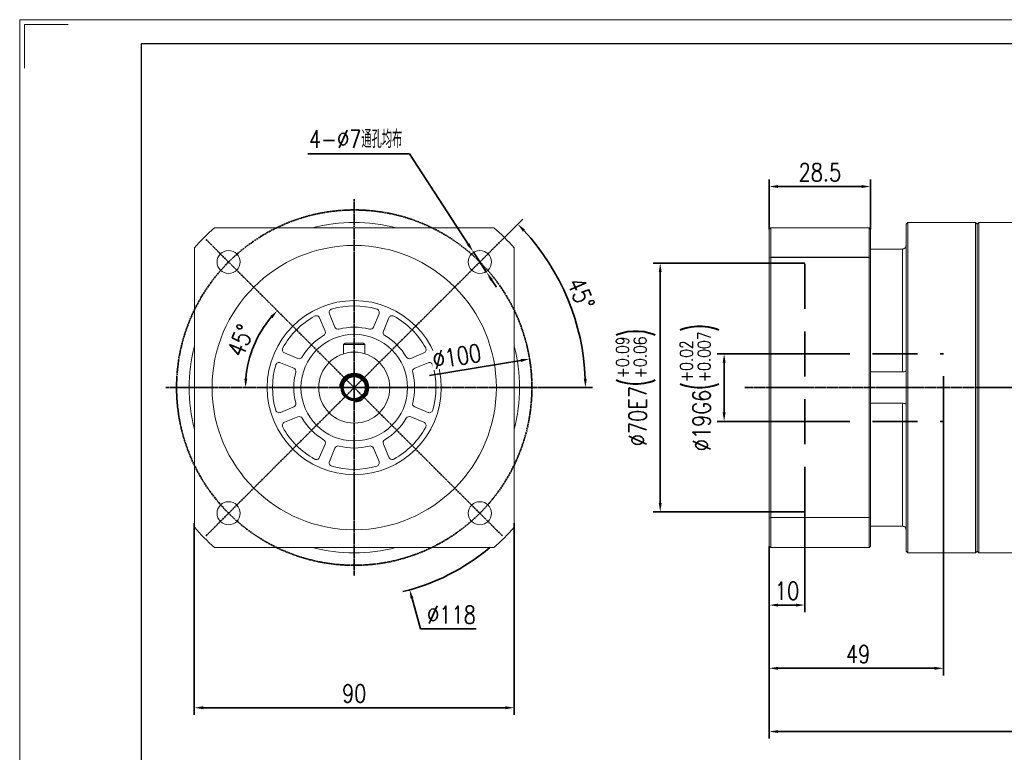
# Model space of a CAD drawing. Header units: millimetres. Extents: x 6126 to 6700, y -853 to -447.
# Tile 5 of 6: x 6126 to 6403, y -653 to -447. Entities that reach past the tile are written whole.
import ezdxf

# ---------------------------------------------------------------- set-up
doc = ezdxf.new("R2010")
doc.units = ezdxf.units.MM
doc.set_wipeout_variables(frame=1)
doc.header["$PDSIZE"] = -5
doc.linetypes.add('CENTER', pattern=[0.6, 0.375, -0.075, 0.075, -0.075])
doc.linetypes.add('DASHED', pattern=[19.05, 12.7, -6.35])
doc.layers.get('0').update_dxf_attribs({"lineweight": 18})
doc.layers.get('Defpoints').update_dxf_attribs({"lineweight": 18})
for name, color, linetype, lineweight in [('1轮廓实线层', 7, 'Continuous', 70), ('2细线层', 4, 'Continuous', 35), ('3中心线层', 1, 'CENTER', 35), ('4虚线层', 6, 'DASHED', 35), ('7标注层', 4, 'Continuous', 35), ('图框_外框线', 7, 'Continuous', 18)]:
    doc.layers.add(name, color=color, linetype=linetype, lineweight=lineweight)
doc.styles.add('TH_GBDIM', font='romans.shx', dxfattribs={"width": 0.8, "bigfont": 'gbcbig.shx'})
doc.dimstyles.new('TH_GBDIM', dxfattribs={"dimtxt": 5, "dimasz": 2.5, "dimexe": 2, "dimexo": 0, "dimgap": 1.5, "dimtad": 1, "dimdec": 1, "dimdsep": 46, "dimtxsty": 'TH_GBDIM', "dimcen": 2.5, "dimclrd": 130, "dimclre": 130, "dimclrt": 3, "dimadec": 0, "dimazin": 2, "dimtfac": 0.714286, "dimtdec": 1, "dimtmove": 0, "dimatfit": 3, "dimfxl": 1, "dimtzin": 0, "dimlwd": -1, "dimlwe": -1, "dimarcsym": 0})

# ---------------------------------------------------------------- blocks, each defined once
blk = doc.blocks.new('*U75')
at = {"layer": '3中心线层'}
blk.add_line((-20.86, -20.86), (20.86, 20.86), dxfattribs=at)
blk = doc.blocks.new('*U74')
at = {"layer": '1轮廓实线层', "color": 0, "linetype": 'ByBlock', "lineweight": -2, "transparency": 16777216}
for p, rotation in [((1683.75, 2539.5), 90), ((1683.75, 2497.78), 180), ((1725.47, 2497.78), 270)]:
    blk.add_blockref('*U75', p, dxfattribs=dict(at, rotation=rotation))
blk.add_blockref('*U75', (1725.47, 2539.5), dxfattribs=at)
blk = doc.blocks.new('*D83')
at = {"layer": '7标注层', "color": 130}
for p, q in [((6206.71, -484.28), (6235.33, -484.28)), ((6235.33, -484.28), (6251.87, -509.67)), ((6257.06, -517.63), (6253.24, -511.77)), ((6258.43, -519.72), (6259.79, -521.82))]:
    blk.add_line(p, q, dxfattribs=at)
for points in [[(6251.52, -509.9), (6252.22, -509.44), (6253.24, -511.77)], [(6258.78, -519.5), (6258.08, -519.95), (6257.06, -517.63)]]:
    blk.add_solid(points, dxfattribs=at)
at = {"layer": 'Defpoints', "color": 0}
for p in [(6253.24, -511.77), (6257.06, -517.63)]:
    blk.add_point(p, dxfattribs=at)
at = {"layer": '7标注层', "color": 3, "insert": (6220.19, -480.12), "char_height": 5, "attachment_point": 5, "style": 'TH_GBDIM'}
blk.add_mtext('{4-∅7通孔均布}{}{}', dxfattribs=at)
blk = doc.blocks.new('*D84')
at = {"layer": '7标注层', "color": 130}
for p, q in [((6219.79, -552.55), (6219.79, -547.55)), ((6217.29, -550.05), (6222.29, -550.05)), ((6238.41, -617.98), (6236.05, -609.37)), ((6254.1, -617.98), (6238.41, -617.98))]:
    blk.add_line(p, q, dxfattribs=at)
blk.add_arc((6219.79, -550.05), 59, 283.381, 310.2961, dxfattribs=at)
blk.add_solid([(6236.45, -609.26), (6235.64, -609.48), (6235.39, -606.96)], dxfattribs=at)
at = {"layer": 'Defpoints', "color": 0}
for p in [(6204.2, -493.15), (6235.39, -606.96)]:
    blk.add_point(p, dxfattribs=at)
at = {"layer": '7标注层', "color": 3, "insert": (6247.15, -613.98), "char_height": 5, "attachment_point": 5, "style": 'TH_GBDIM'}
blk.add_mtext('{∅118}{}{}', dxfattribs=at)
blk = doc.blocks.new('*D85')
at = {"layer": '7标注层', "color": 130}
for p, q in [((6174.79, -588.21), (6174.79, -642.15)), ((6264.79, -588.21), (6264.79, -642.15)), ((6177.29, -640.15), (6262.29, -640.15))]:
    blk.add_line(p, q, dxfattribs=at)
for points in [[(6177.29, -639.73), (6177.29, -640.56), (6174.79, -640.15)], [(6262.29, -640.56), (6262.29, -639.73), (6264.79, -640.15)]]:
    blk.add_solid(points, dxfattribs=at)
at = {"layer": 'Defpoints', "color": 0}
for p in [(6174.79, -588.21), (6264.79, -588.21), (6264.79, -640.15)]:
    blk.add_point(p, dxfattribs=at)
at = {"layer": '7标注层', "color": 3, "insert": (6219.79, -636.15), "char_height": 5, "attachment_point": 5, "style": 'TH_GBDIM'}
blk.add_mtext('90', dxfattribs=at)
blk = doc.blocks.new('*D86')
at = {"layer": '7标注层', "color": 130}
for p, q in [((6261.51, -508.33), (6267.22, -502.62)), ((6272.79, -550.05), (6286.87, -550.05))]:
    blk.add_line(p, q, dxfattribs=at)
blk.add_arc((6219.79, -550.05), 65.07, 2.2013, 42.7987, dxfattribs=at)
for points in [[(6267.84, -505.55), (6267.24, -506.13), (6265.81, -504.04)], [(6284.4, -547.56), (6285.24, -547.55), (6284.87, -550.05)]]:
    blk.add_solid(points, dxfattribs=at)
at = {"layer": 'Defpoints', "color": 0}
for p in [(6261.51, -508.33), (6282.65, -533.21), (6166.79, -550.05), (6219.79, -550.05), (6272.79, -550.05)]:
    blk.add_point(p, dxfattribs=at)
at = {"layer": '7标注层', "color": 3, "insert": (6283.61, -523.62), "char_height": 5, "attachment_point": 5, "rotation": 292.5, "style": 'TH_GBDIM'}
blk.add_mtext('45%%d', dxfattribs=at)
blk = doc.blocks.new('*D87')
at = {"layer": '7标注层', "color": 130}
blk.add_line((6240.99, -546.6), (6266.67, -542.4), dxfattribs=at)
blk.add_solid([(6266.74, -542.82), (6266.61, -541.99), (6269.14, -542)], dxfattribs=at)
at = {"layer": 'Defpoints', "color": 0}
for p in [(6269.14, -542), (6170.45, -558.1)]:
    blk.add_point(p, dxfattribs=at)
at = {"layer": '7标注层', "color": 3, "insert": (6248.68, -541.29), "char_height": 5, "attachment_point": 5, "rotation": 9.2665, "style": 'TH_GBDIM'}
blk.add_mtext('∅100', dxfattribs=at)
blk = doc.blocks.new('*D88')
at = {"layer": '7标注层', "color": 130}
for p, q in [((6527.59, -559.05), (6527.59, -648.84)), ((6336.59, -594.65), (6336.59, -648.84)), ((6339.09, -646.84), (6525.09, -646.84))]:
    blk.add_line(p, q, dxfattribs=at)
for points in [[(6339.09, -646.43), (6339.09, -647.26), (6336.59, -646.84)], [(6525.09, -647.26), (6525.09, -646.43), (6527.59, -646.84)]]:
    blk.add_solid(points, dxfattribs=at)
at = {"layer": 'Defpoints', "color": 0}
for p in [(6527.59, -559.05), (6336.59, -594.65), (6527.59, -646.84)]:
    blk.add_point(p, dxfattribs=at)
at = {"layer": '7标注层', "color": 3, "insert": (6432.09, -642.84), "char_height": 5, "attachment_point": 5, "style": 'TH_GBDIM'}
blk.add_mtext('191', dxfattribs=at)
blk = doc.blocks.new('*D96')
at = {"layer": '7标注层', "color": 130}
for p, q in [((6336.59, -515.05), (6303.9, -515.05)), ((6305.9, -582.55), (6305.9, -517.55)), ((6336.59, -585.05), (6303.9, -585.05))]:
    blk.add_line(p, q, dxfattribs=at)
for points in [[(6306.32, -517.55), (6305.49, -517.55), (6305.9, -515.05)], [(6305.49, -582.55), (6306.32, -582.55), (6305.9, -585.05)]]:
    blk.add_solid(points, dxfattribs=at)
at = {"layer": 'Defpoints', "color": 0}
for p in [(6305.9, -515.05), (6336.59, -515.05), (6336.59, -585.05)]:
    blk.add_point(p, dxfattribs=at)
at = {"layer": '7标注层', "color": 3, "insert": (6298.96, -550.05), "char_height": 5, "attachment_point": 5, "rotation": 90, "style": 'TH_GBDIM'}
blk.add_mtext('{%%c70}{}{E7\\H0.7143x;{\\H2x;\\W0.5;(}\\S+0.09^ +0.06;{\\H2x;\\W0.5;)}}', dxfattribs=at)
blk = doc.blocks.new('*D97')
at = {"layer": '7标注层', "color": 130}
for p, q in [((6346.59, -540.55), (6321.89, -540.55)), ((6323.89, -557.05), (6323.89, -543.05)), ((6346.59, -559.55), (6321.89, -559.55))]:
    blk.add_line(p, q, dxfattribs=at)
for points in [[(6324.31, -543.05), (6323.47, -543.05), (6323.89, -540.55)], [(6323.47, -557.05), (6324.31, -557.05), (6323.89, -559.55)]]:
    blk.add_solid(points, dxfattribs=at)
at = {"layer": 'Defpoints', "color": 0}
for p in [(6323.89, -540.55), (6346.59, -540.55), (6346.59, -559.55)]:
    blk.add_point(p, dxfattribs=at)
at = {"layer": '7标注层', "color": 3, "insert": (6316.95, -550.05), "char_height": 5, "attachment_point": 5, "rotation": 90, "style": 'TH_GBDIM'}
blk.add_mtext('{%%c19}{}{G6\\H0.7143x;{\\H2x;\\W0.5;(}\\S+0.02^ +0.007;{\\H2x;\\W0.5;)}}', dxfattribs=at)
blk = doc.blocks.new('*D98')
at = {"layer": '7标注层', "color": 130}
for p, q in [((6346.59, -585.05), (6346.59, -613.25)), ((6336.59, -594.65), (6336.59, -613.25)), ((6344.09, -611.25), (6339.09, -611.25))]:
    blk.add_line(p, q, dxfattribs=at)
for points in [[(6339.09, -610.84), (6339.09, -611.67), (6336.59, -611.25)], [(6344.09, -611.67), (6344.09, -610.84), (6346.59, -611.25)]]:
    blk.add_solid(points, dxfattribs=at)
at = {"layer": 'Defpoints', "color": 0}
for p in [(6346.59, -585.05), (6336.59, -594.65), (6336.59, -611.25)]:
    blk.add_point(p, dxfattribs=at)
at = {"layer": '7标注层', "color": 3, "insert": (6341.59, -607.25), "char_height": 5, "attachment_point": 5, "style": 'TH_GBDIM'}
blk.add_mtext('10', dxfattribs=at)
blk = doc.blocks.new('*D99')
at = {"layer": '7标注层', "color": 130}
for p, q in [((6385.59, -559.55), (6385.59, -631.05)), ((6336.59, -594.65), (6336.59, -631.05)), ((6383.09, -629.05), (6339.09, -629.05))]:
    blk.add_line(p, q, dxfattribs=at)
for points in [[(6339.09, -628.63), (6339.09, -629.47), (6336.59, -629.05)], [(6383.09, -629.47), (6383.09, -628.63), (6385.59, -629.05)]]:
    blk.add_solid(points, dxfattribs=at)
at = {"layer": 'Defpoints', "color": 0}
for p in [(6385.59, -559.55), (6336.59, -594.65), (6336.59, -629.05)]:
    blk.add_point(p, dxfattribs=at)
at = {"layer": '7标注层', "color": 3, "insert": (6361.59, -625.05), "char_height": 5, "attachment_point": 5, "style": 'TH_GBDIM'}
blk.add_mtext('49', dxfattribs=at)
blk = doc.blocks.new('*D100')
at = {"layer": '7标注层', "color": 130}
for p, q in [((6336.59, -505.45), (6336.59, -491.46)), ((6365.09, -505.45), (6365.09, -491.46)), ((6339.09, -493.46), (6362.59, -493.46))]:
    blk.add_line(p, q, dxfattribs=at)
for points in [[(6339.09, -493.05), (6339.09, -493.88), (6336.59, -493.46)], [(6362.59, -493.88), (6362.59, -493.05), (6365.09, -493.46)]]:
    blk.add_solid(points, dxfattribs=at)
at = {"layer": 'Defpoints', "color": 0}
for p in [(6365.09, -493.46), (6336.59, -505.45), (6365.09, -505.45)]:
    blk.add_point(p, dxfattribs=at)
at = {"layer": '7标注层', "color": 3, "insert": (6350.84, -489.46), "char_height": 5, "attachment_point": 5, "style": 'TH_GBDIM'}
blk.add_mtext('28.5', dxfattribs=at)
blk = doc.blocks.new('*D101')
at = {"layer": '7标注层', "color": 130}
blk.add_arc((6219.79, -550.05), 30.61, 139.6806, 175.3194, dxfattribs=at)
for points in [[(6196.76, -530.53), (6196.15, -529.96), (6198.15, -528.41)], [(6188.87, -547.54), (6189.7, -547.57), (6189.18, -550.05)]]:
    blk.add_solid(points, dxfattribs=at)
at = {"layer": 'Defpoints', "color": 0}
for p in [(6178.08, -508.33), (6193.28, -534.75), (6166.79, -550.05), (6219.79, -550.05), (6272.79, -550.05)]:
    blk.add_point(p, dxfattribs=at)
at = {"layer": '7标注层', "color": 3, "insert": (6187.82, -536.81), "char_height": 5, "attachment_point": 5, "rotation": 67.5, "style": 'TH_GBDIM'}
blk.add_mtext('45%%d', dxfattribs=at)

msp = doc.modelspace()

# ---------------------------------------------------------------- linework, layer by layer
at = {"color": 7, "linetype": 'Continuous', "lineweight": 15}
for p, q in [((6375.589203, -503.55323), (6375.089203, -504.05323)), ((6375.089203, -596.05323), (6375.089203, -504.05323)), ((6394.589203, -503.55323), (6375.589203, -503.55323)), ((6375.589203, -503.55323), (6375.589203, -596.55323)), ((6395.089203, -504.05323), (6394.589203, -503.55323)), ((6394.589203, -550.05323), (6394.589203, -503.55323)), ((6395.589203, -503.55323), (6395.089203, -504.05323)), ((6395.089203, -596.05323), (6395.089203, -504.05323)), ((6395.089203, -504.05323), (6395.089203, -550.05323)), ((6432.589203, -503.55323), (6395.589203, -503.55323)), ((6395.589203, -503.55323), (6395.589203, -596.55323)), ((6180.487165, -505.053229), (6259.101731, -505.053229)), ((6336.589203, -505.45323), (6336.989203, -505.05323)), ((6336.589203, -513.603264), (6336.589203, -505.45323)), ((6336.989203, -505.05323), (6336.989203, -513.460881)), ((6364.689203, -505.05323), (6336.989203, -505.05323)), ((6364.689203, -513.460881), (6364.689203, -505.05323)), ((6365.089203, -505.45323), (6364.689203, -505.05323)), ((6365.089203, -505.45323), (6365.089203, -513.603264)), ((6174.794448, -589.360512), (6174.794448, -510.745946)), ((6264.794448, -510.745946), (6264.794448, -589.360512)), ((6374.089203, -511.052463), (6365.089203, -511.052463)), ((6374.089203, -545.637046), (6374.089203, -511.052463)), ((6336.589203, -513.603264), (6336.989203, -513.460881)), ((6336.589203, -586.503196), (6336.589203, -513.603264)), ((6336.989203, -513.460881), (6336.989203, -586.645579)), ((6364.689203, -513.460881), (6336.989203, -513.460881)), ((6364.689203, -586.645579), (6364.689203, -513.460881)), ((6364.689203, -513.460881), (6365.089203, -513.603264)), ((6365.089203, -513.603264), (6365.089203, -586.503196)), ((6211.587089, -534.1586), (6210.044128, -530.433564)), ((6212.815767, -529.285514), (6214.358727, -533.010549)), ((6225.230169, -533.010549), (6226.773129, -529.285514)), ((6229.544768, -530.433564), (6228.001808, -534.1586)), ((6216.794448, -537.953229), (6217.194448, -537.553229)), ((6217.194448, -537.553229), (6222.394448, -537.553229)), ((6222.794448, -537.953229), (6222.394448, -537.553229)), ((6200.174783, -540.302909), (6203.899819, -541.84587)), ((6222.794448, -537.953229), (6216.794448, -537.953229)), ((6216.794448, -540.513837), (6216.794448, -537.953229)), ((6222.794448, -540.513837), (6222.794448, -537.953229)), ((6235.689078, -541.84587), (6239.414113, -540.302909)), ((6202.751768, -544.617508), (6199.026733, -543.074548)), ((6240.562164, -543.074548), (6236.837128, -544.617508)), ((6365.089203, -545.637046), (6374.089203, -545.637046)), ((6394.589203, -596.55323), (6394.589203, -550.05323)), ((6395.089203, -550.05323), (6395.089203, -596.05323)), ((6199.026733, -557.03191), (6202.751768, -555.48895)), ((6236.837128, -555.48895), (6240.562164, -557.03191)), ((6374.089203, -554.469414), (6365.089203, -554.469414)), ((6374.089203, -589.053997), (6374.089203, -554.469414)), ((6203.899819, -558.260589), (6200.174783, -559.803549)), ((6239.414113, -559.803549), (6235.689078, -558.260589)), ((6210.044128, -569.672894), (6211.587089, -565.947859)), ((6214.358727, -567.095909), (6212.815767, -570.820945)), ((6226.773129, -570.820945), (6225.230169, -567.095909)), ((6228.001808, -565.947859), (6229.544768, -569.672894)), ((6336.589203, -594.65323), (6336.589203, -586.503196)), ((6336.589203, -586.503196), (6336.989203, -586.645579)), ((6336.989203, -586.645579), (6336.989203, -595.05323)), ((6364.689203, -586.645579), (6336.989203, -586.645579)), ((6364.689203, -586.645579), (6365.089203, -586.503196)), ((6364.689203, -595.05323), (6364.689203, -586.645579)), ((6365.089203, -586.503196), (6365.089203, -594.65323)), ((6365.089203, -589.053997), (6374.089203, -589.053997)), ((6259.101731, -595.053229), (6180.487165, -595.053229)), ((6336.989203, -595.05323), (6336.589203, -594.65323)), ((6364.689203, -595.05323), (6336.989203, -595.05323)), ((6364.689203, -595.05323), (6365.089203, -594.65323)), ((6375.089203, -596.05323), (6375.589203, -596.55323)), ((6375.589203, -596.55323), (6394.589203, -596.55323)), ((6394.589203, -596.55323), (6395.089203, -596.05323)), ((6395.089203, -596.05323), (6395.589203, -596.55323)), ((6395.589203, -596.55323), (6432.589203, -596.55323))]:
    msp.add_line(p, q, dxfattribs=at)
for centre, radius in [((6219.794448, -550.053229), 40), ((6184.439109, -514.69789), 3.25), ((6255.149787, -514.69789), 3.25), ((6219.794448, -550.053229), 24.5), ((6219.794448, -550.053229), 15), ((6219.794448, -550.053229), 10), ((6184.439109, -585.408568), 3.25), ((6255.149787, -585.408568), 3.25)]:
    msp.add_circle(centre, radius, dxfattribs=at)
for centre, radius, start, end in [((6219.794448, -550.053229), 46.5, 75.4074494, 104.5925506), ((6219.794448, -550.053229), 59.75, 131.13705622, 138.86294378), ((6219.794448, -550.053229), 59.75, 41.13705622, 48.86294378), ((6213.739647, -528.90283), 1, 105.97502116, 202.5), ((6219.794448, -550.053229), 23, 74.02497884, 105.97502116), ((6225.84925, -528.90283), 1, 337.5, 74.02497884), ((6219.794448, -550.053229), 23, 119.02497884, 150.97502116), ((6209.120249, -530.816247), 1, 22.5, 119.02497884), ((6230.468647, -530.816247), 1, 60.97502116, 157.5), ((6219.794448, -550.053229), 23, 29.02497884, 60.97502116), ((6210.663209, -534.541283), 1, 300.48355615, 22.5), ((6215.282607, -532.627866), 1, 202.5, 284.51644385), ((6219.794448, -550.053229), 17, 75.48355615, 104.51644385), ((6224.30629, -532.627866), 1, 255.48355615, 337.5), ((6228.925687, -534.541283), 1, 157.5, 239.51644385), ((6219.794448, -550.053229), 17, 120.48355615, 149.51644385), ((6219.794448, -550.053229), 17, 30.48355615, 59.51644385), ((6219.794448, -550.053229), 46.5, 165.4074494, 194.5925506), ((6200.557466, -539.37903), 1, 150.97502116, 247.5), ((6239.03143, -539.37903), 1, 292.5, 29.02497884), ((6219.794448, -550.053229), 46.5, 0, 14.5925506), ((6198.644049, -543.998428), 1, 67.5, 164.02497884), ((6204.282502, -540.92199), 1, 247.5, 329.51644385), ((6235.306394, -540.92199), 1, 210.48355615, 292.5), ((6240.944847, -543.998428), 1, 15.97502116, 112.5), ((6219.794448, -550.053229), 23, 164.02497884, 195.97502116), ((6202.369085, -545.541388), 1, 345.48355615, 67.5), ((6219.794448, -550.053229), 17, 165.48355615, 194.51644385), ((6237.219812, -545.541388), 1, 112.5, 194.51644385), ((6219.794448, -550.053229), 17, 345.48355615, 14.51644385), ((6219.794448, -550.053229), 23, 344.02497884, 15.97502116), ((6219.794448, -550.053229), 46.5, 345.4074494, 0), ((6198.644049, -556.108031), 1, 195.97502116, 292.5), ((6202.369085, -554.565071), 1, 292.5, 14.51644385), ((6237.219812, -554.565071), 1, 165.48355615, 247.5), ((6240.944847, -556.108031), 1, 247.5, 344.02497884), ((6204.282502, -559.184468), 1, 30.48355615, 112.5), ((6219.794448, -550.053229), 17, 210.48355615, 239.51644385), ((6219.794448, -550.053229), 17, 300.48355615, 329.51644385), ((6235.306394, -559.184468), 1, 67.5, 149.51644385), ((6200.557466, -560.727428), 1, 112.5, 209.02497884), ((6219.794448, -550.053229), 23, 209.02497884, 240.97502116), ((6219.794448, -550.053229), 23, 299.02497884, 330.97502116), ((6239.03143, -560.727428), 1, 330.97502116, 67.5), ((6210.663209, -565.565175), 1, 337.5, 59.51644385), ((6228.925687, -565.565175), 1, 120.48355615, 202.5), ((6215.282607, -567.478593), 1, 75.48355615, 157.5), ((6219.794448, -550.053229), 17, 255.48355615, 284.51644385), ((6224.30629, -567.478593), 1, 22.5, 104.51644385), ((6209.120249, -569.290211), 1, 240.97502116, 337.5), ((6213.739647, -571.203628), 1, 157.5, 254.02497884), ((6225.84925, -571.203628), 1, 285.97502116, 22.5), ((6230.468647, -569.290211), 1, 202.5, 299.02497884), ((6219.794448, -550.053229), 23, 254.02497884, 285.97502116), ((6219.794448, -550.053229), 59.75, 221.13705622, 228.86294378), ((6219.794448, -550.053229), 59.75, 311.13705622, 318.86294378), ((6219.794448, -550.053229), 46.5, 255.4074494, 284.5925506)]:
    msp.add_arc(centre, radius, start, end, dxfattribs=at)
for points, knots in [([(6375.089203, -510.077003), (6375.088924, -510.093899), (6375.086852, -510.219214), (6375.03352, -510.451443), (6374.858272, -510.732104), (6374.594856, -510.941003), (6374.32101, -511.040556), (6374.148198, -511.049433), (6374.089203, -511.052463)], [0, 0, 0, 0, 0.0326819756, 0.242401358, 0.4540807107, 0.6707117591, 0.8875886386, 1, 1, 1, 1]), ([(6374.089203, -545.637046), (6374.199285, -545.632927), (6374.419427, -545.624689), (6374.71432, -545.564606), (6374.942248, -545.48745), (6375.069992, -545.415142), (6375.083624, -545.380753), (6375.089203, -545.366677)], [0, 0, 0, 0, 0.2090346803, 0.4180270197, 0.631427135, 0.8491383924, 1, 1, 1, 1]), ([(6375.089203, -554.739783), (6375.088924, -554.736934), (6375.086852, -554.715805), (6375.03352, -554.665889), (6374.858272, -554.585729), (6374.594856, -554.513079), (6374.32101, -554.474138), (6374.148198, -554.470616), (6374.089203, -554.469414)], [0, 0, 0, 0, 0.0326819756, 0.242401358, 0.4540807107, 0.6707117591, 0.8875886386, 1, 1, 1, 1]), ([(6374.089203, -589.053997), (6374.199285, -589.06423), (6374.419427, -589.084694), (6374.71432, -589.244269), (6374.942248, -589.483488), (6375.069992, -589.760971), (6375.083624, -589.95148), (6375.089203, -590.029457)], [0, 0, 0, 0, 0.2090346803, 0.4180270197, 0.631427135, 0.8491383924, 1, 1, 1, 1])]:
    msp.add_open_spline(points, degree=3, knots=knots, dxfattribs=at)
at = {"layer": '1轮廓实线层', "linetype": 'Continuous', "lineweight": 30}
msp.add_line((6364.689203, -513.460881), (6336.989203, -513.460881), dxfattribs=at)
at = {"layer": '1轮廓实线层'}
msp.add_circle((6219.794448, -550.053229), 3.4, dxfattribs=at)
at = {"layer": '2细线层'}
msp.add_arc((6219.794448, -550.053229), 4, 270, 180, dxfattribs=at)
at = {"layer": '3中心线层'}
for p, q in [((6219.794448, -497.053229), (6219.794448, -603.053229)), ((6166.794448, -550.053229), (6272.794448, -550.053229)), ((6329.706729, -550.053229), (6526.083756, -550.053229))]:
    msp.add_line(p, q, dxfattribs=at)
msp.add_circle((6219.794448, -550.053229), 50, dxfattribs=at)
at = {"layer": '4虚线层'}
for p, q in [((6336.589203, -515.053229), (6346.589203, -515.053229)), ((6346.589203, -585.053229), (6346.589203, -515.053229)), ((6346.589203, -540.553229), (6385.589203, -540.553229)), ((6385.589203, -559.553229), (6385.589203, -540.553229)), ((6346.589203, -559.553229), (6385.589203, -559.553229)), ((6336.589203, -585.053229), (6346.589203, -585.053229))]:
    msp.add_line(p, q, dxfattribs=at)
at = {"layer": '图框_外框线', "color": 3}
msp.add_lwpolyline([(6125.643054, -852.602821), (6699.912763, -852.602821), (6699.912763, -446.512098), (6125.643054, -446.512098)], close=True, dxfattribs=at)
msp.add_lwpolyline([(6127.010362, -460.185186), (6127.010362, -447.879407), (6139.316142, -447.879407)], dxfattribs=at)
at = {"layer": '图框_外框线', "color": 3, "lineweight": 25}
msp.add_lwpolyline([(6159.825774, -845.766277), (6693.076219, -845.766277), (6693.076219, -453.348642), (6159.825774, -453.348642)], close=True, dxfattribs=at)

# ---------------------------------------------------------------- block references
at = {"layer": '1轮廓实线层'}
msp.add_blockref('*U74', (4515.179913, -3068.697555), dxfattribs=at)

# ---------------------------------------------------------------- dimensions: what is measured, and where the dimension line sits
at = {"layer": '7标注层'}
for p1, p2, text, override, picture, middle in [((6257.060905, -517.630062), (6253.23867, -511.765719), '{4-<>通孔均布}{}{}', {"dimtoh": 1}, '*D83', (6220.192582, -484.282275)), ((6204.202741, -493.150693), (6235.386155, -606.955766), '{<>}{}{}', {"dimtih": 1, "dimtoh": 1, "dimtofl": 0}, '*D84', (6247.145609, -617.98233))]:
    dim = msp.add_diameter_dim_2p(p1=p1, p2=p2, text=text, dimstyle='TH_GBDIM', override=override, dxfattribs=at)
    dim.commit()
    dim.dimension.update_dxf_attribs({"geometry": picture, "text_midpoint": middle, "dimtype": 163})
for base, p1, p2, picture, middle in [((6365.089203, -493.462555), (6336.589203, -505.45323), (6365.089203, -505.45323), '*D100', (6350.839203, -489.462555)), ((6527.589205, -646.842339), (6336.589203, -594.65323), (6527.589205, -559.053229), '*D88', (6432.089204, -642.842339)), ((6336.589203, -611.252988), (6346.589203, -585.053229), (6336.589203, -594.65323), '*D98', (6341.589203, -607.252988))]:
    dim = msp.add_linear_dim(base=base, p1=p1, p2=p2, dimstyle='TH_GBDIM', dxfattribs=at)
    dim.commit()
    dim.dimension.update_dxf_attribs({"geometry": picture, "text_midpoint": middle})
dim = msp.add_angular_dim_2l(base=(6282.651901, -533.210626), line1=((6166.794448, -550.053229), (6272.794448, -550.053229)), line2=((6219.794448, -550.053229), (6261.513748, -508.333929)), dimstyle='TH_GBDIM', dxfattribs=at)
dim.commit()
dim.dimension.update_dxf_attribs({"geometry": '*D86', "text_midpoint": (6283.611264, -523.619439)})
dim = msp.add_linear_dim(base=(6305.902535, -515.053229), p1=(6336.589203, -585.053229), p2=(6336.589203, -515.053229), angle=90, text='{%%c<>}{}{E7\\H0.7143x;{\\H2x;\\W0.5;(}\\S+0.09^ +0.06;{\\H2x;\\W0.5;)}}', dimstyle='TH_GBDIM', override={"dimgap": 1.5, "dimtad": 1, "dimjust": 0, "dimdec": 1, "dimlfac": 1, "dimse1": 0, "dimse2": 0, "dimsd1": 0, "dimsd2": 0}, dxfattribs=at)
dim.commit()
dim.dimension.update_dxf_attribs({"geometry": '*D96', "text_midpoint": (6298.96025, -550.053229)})
dim = msp.add_linear_dim(base=(6323.889963, -540.553229), p1=(6346.589203, -559.553229), p2=(6346.589203, -540.553229), angle=90, text='{%%c<>}{}{G6\\H0.7143x;{\\H2x;\\W0.5;(}\\S+0.02^ +0.007;{\\H2x;\\W0.5;)}}', dimstyle='TH_GBDIM', dxfattribs=at)
dim.commit()
dim.dimension.update_dxf_attribs({"geometry": '*D97', "text_midpoint": (6323.889963, -550.053229), "dimtype": 160})
for base, p1, p2, picture, middle in [((6336.589203, -629.051426), (6385.589203, -559.553229), (6336.589203, -594.65323), '*D99', (6361.589203, -629.051426)), ((6264.794448, -640.146052), (6174.794446, -588.210797), (6264.794448, -588.210797), '*D85', (6219.794447, -640.146052))]:
    dim = msp.add_linear_dim(base=base, p1=p1, p2=p2, dimstyle='TH_GBDIM', dxfattribs=at)
    dim.commit()
    dim.dimension.update_dxf_attribs({"geometry": picture, "text_midpoint": middle, "dimtype": 160})

# ---------------------------------------------------------------- next in the draw order: wipeouts: each hides what was drawn before it
msp.add_wipeout([(6242.059596, -545.103334), (6241.190048, -539.773805), (6255.308132, -537.470346), (6256.17768, -542.799876)]).dxf.layer = '1轮廓实线层'

# ---------------------------------------------------------------- next in the draw order: dimensions: what is measured, and where the dimension line sits
dim = msp.add_angular_dim_2l(base=(6193.284402, -534.747647), line1=((6166.794448, -550.053229), (6272.794448, -550.053229)), line2=((6219.794448, -550.053229), (6178.075148, -508.333929)), dimstyle='TH_GBDIM', dxfattribs=at)
dim.commit()
dim.dimension.update_dxf_attribs({"geometry": '*D101', "text_midpoint": (6187.817901, -536.80811)})
dim = msp.add_diameter_dim_2p(p1=(6170.446951, -558.104598), p2=(6269.141945, -542.00186), dimstyle='TH_GBDIM', dxfattribs=at)
dim.commit()
dim.dimension.update_dxf_attribs({"geometry": '*D87', "text_midpoint": (6249.327974, -545.23464), "dimtype": 163})

doc.saveas('drawing.dxf')
